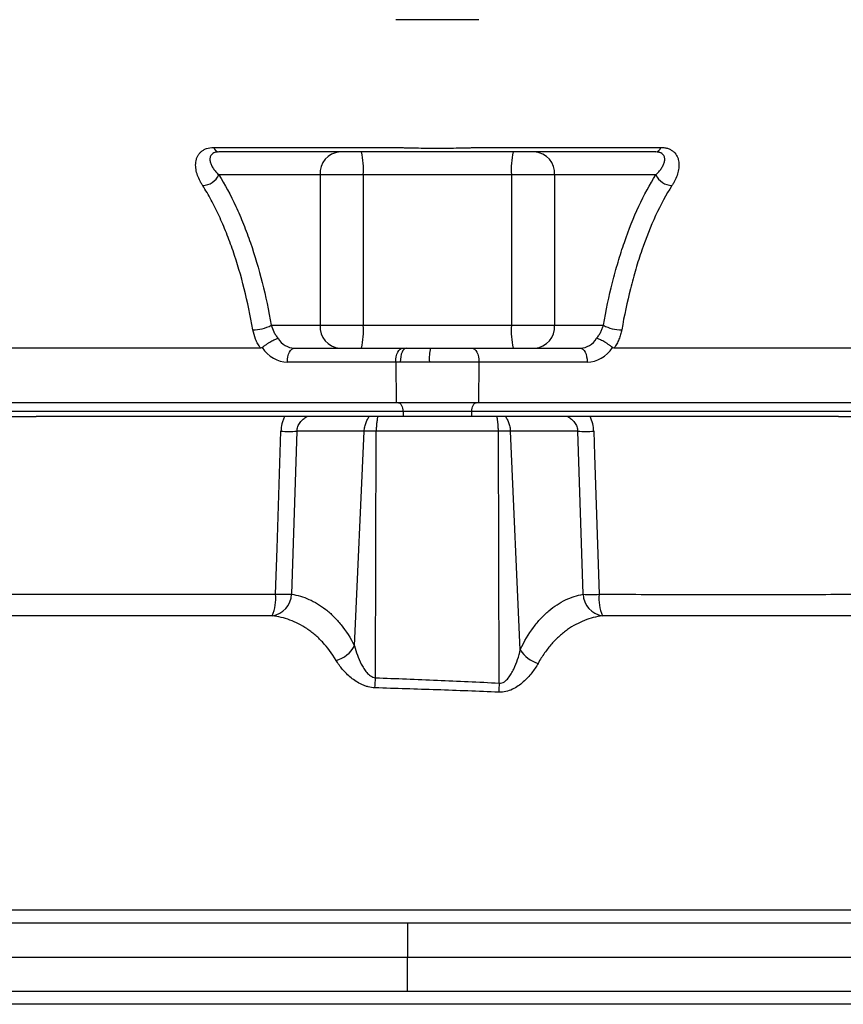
# Model space of a CAD drawing. Header units: millimetres. Extents: x 1136 to 1836, y 540 to 2623.
# Tile 3 of 14: x 1344 to 1525, y 848 to 1064. Entities that reach past the tile are written whole.
import ezdxf

# ---------------------------------------------------------------- set-up
doc = ezdxf.new("R2010")
doc.units = ezdxf.units.MM

msp = doc.modelspace()

# ---------------------------------------------------------------- linework, layer by layer
at = {"color": 7, "linetype": 'Continuous', "lineweight": 25}
for p, q in [((1386.97, 1035.6), (1426.86, 1035.6)), ((1445.13, 1035.6), (1485.02, 1035.6)), ((1410.28, 1029.59), (1388.07, 1029.59)), ((1410.28, 1029.59), (1410.28, 996.59)), ((1419.75, 1029.59), (1410.28, 1029.59)), ((1452.24, 1029.59), (1419.75, 1029.59)), ((1419.75, 1029.59), (1419.75, 996.59)), ((1461.71, 1029.59), (1452.24, 1029.59)), ((1452.24, 1029.59), (1452.24, 996.59)), ((1483.92, 1029.59), (1461.71, 1029.59)), ((1461.71, 1029.59), (1461.71, 996.59)), ((1399.57, 996.59), (1410.28, 996.59)), ((1410.28, 996.59), (1419.75, 996.59)), ((1419.75, 996.59), (1452.24, 996.59)), ((1452.24, 996.59), (1461.71, 996.59)), ((1461.71, 996.59), (1472.42, 996.59)), ((1397.21, 991.59), (1262.02, 991.59)), ((1404.65, 991.59), (1428.39, 991.59)), ((1428.39, 991.59), (1429.21, 991.59)), ((1429.21, 991.59), (1434.53, 991.59)), ((1434.53, 991.59), (1443.6, 991.59)), ((1443.6, 991.59), (1467.34, 991.59)), ((1609.97, 991.59), (1474.78, 991.59)), ((1426.89, 988.54), (1403.15, 988.54)), ((1426.89, 988.54), (1426.97, 979.59)), ((1427.87, 988.54), (1426.89, 988.54)), ((1434.24, 988.54), (1427.87, 988.54)), ((1445.1, 988.54), (1434.24, 988.54)), ((1445.1, 988.54), (1445.02, 979.59)), ((1468.84, 988.54), (1445.1, 988.54)), ((1426.97, 979.59), (1232.47, 979.59)), ((1445.02, 979.59), (1426.97, 979.59)), ((1639.52, 979.59), (1445.02, 979.59)), ((1428.48, 977.66), (1233.98, 977.66)), ((1314.47, 976.59), (1348.01, 976.59)), ((1419.76, 976.59), (1348.01, 976.59)), ((1421.08, 976.59), (1419.76, 976.59)), ((1425.95, 976.59), (1422.93, 976.59)), ((1428.49, 976.59), (1425.95, 976.59)), ((1443.51, 977.66), (1428.48, 977.66)), ((1428.48, 977.66), (1428.49, 976.59)), ((1443.49, 976.59), (1428.49, 976.59)), ((1443.51, 977.66), (1443.49, 976.59)), ((1446.04, 976.59), (1443.49, 976.59)), ((1638.01, 977.66), (1443.51, 977.66)), ((1449.06, 976.59), (1446.04, 976.59)), ((1452.23, 976.59), (1450.91, 976.59)), ((1523.97, 976.59), (1452.23, 976.59)), ((1523.97, 976.59), (1557.51, 976.59)), ((1405.21, 973.35), (1404.03, 937.63)), ((1419.97, 973.35), (1405.21, 973.35)), ((1417.84, 926.31), (1419.97, 973.35)), ((1422.44, 919.32), (1422.6, 973.35)), ((1449.39, 973.35), (1422.6, 973.35)), ((1449.55, 918.15), (1449.39, 973.35)), ((1454.19, 925.46), (1452.02, 973.35)), ((1466.78, 973.35), (1452.02, 973.35)), ((1467.96, 937.62), (1466.78, 973.35)), ((1222.14, 865.59), (1429.42, 865.59)), ((1429.42, 865.59), (1429.42, 858.09)), ((1429.42, 865.59), (1621.57, 865.59)), ((1166.17, 858.09), (1429.42, 858.09)), ((1429.42, 850.59), (1429.42, 858.09)), ((1429.42, 858.09), (1621.67, 858.09)), ((1166.09, 850.59), (1429.42, 850.59)), ((1429.42, 850.59), (1621.57, 850.59))]:
    msp.add_line(p, q, dxfattribs=at)
at = {"color": 7, "linetype": 'Continuous', "lineweight": 25, "flags": 128}
for points in [[(1403.15, 988.54), (1403.17, 989.13), (1403.25, 989.7), (1403.39, 990.23), (1403.58, 990.7), (1403.81, 991.08), (1404.07, 991.36), (1404.35, 991.53), (1404.65, 991.59)], [(1426.89, 988.54), (1426.91, 989.13), (1427, 989.7), (1427.13, 990.23), (1427.32, 990.7), (1427.55, 991.08), (1427.81, 991.36), (1428.09, 991.53), (1428.39, 991.59)], [(1429.21, 991.59), (1428.94, 991.53), (1428.69, 991.36), (1428.46, 991.08), (1428.25, 990.7), (1428.09, 990.23), (1427.97, 989.7), (1427.89, 989.13), (1427.87, 988.54)], [(1443.6, 991.59), (1443.89, 991.53), (1444.18, 991.36), (1444.44, 991.08), (1444.67, 990.7), (1444.86, 990.23), (1444.99, 989.7), (1445.07, 989.13), (1445.1, 988.54)], [(1467.34, 991.59), (1467.64, 991.53), (1467.92, 991.36), (1468.18, 991.08), (1468.41, 990.7), (1468.6, 990.23), (1468.73, 989.7), (1468.82, 989.13), (1468.84, 988.54)], [(1427.48, 979.59), (1427.67, 979.56), (1427.85, 979.45), (1428.02, 979.27), (1428.17, 979.03), (1428.3, 978.74), (1428.39, 978.41), (1428.45, 978.04), (1428.48, 977.66)], [(1443.51, 977.66), (1443.54, 978.04), (1443.6, 978.41), (1443.69, 978.74), (1443.82, 979.03), (1443.97, 979.27), (1444.14, 979.45), (1444.32, 979.56), (1444.51, 979.59)], [(1400.54, 937.63), (1400.86, 947.62), (1401.7, 973.35)], [(1470.29, 973.35), (1470.46, 968.11), (1471.45, 937.62)]]:
    msp.add_lwpolyline(points, dxfattribs=at)
at = {"color": 7, "linetype": 'Continuous', "lineweight": 25}
for centre, radius, start, end in [((1388.33, 1035.99), 1.41, 195.8219, 260.3146), ((1414.97, 1029.91), 4.7, 94.4019, 183.8113), ((1404.06, 1030.83), 15.74, 355.4756, 13.8126), ((1467.93, 1030.83), 15.74, 166.1874, 184.5244), ((1457.02, 1029.91), 4.7, 356.1887, 85.5981), ((1483.66, 1035.99), 1.41, 279.6854, 344.1781), ((1384.42, 1031.25), 4.01, 271.8043, 335.6447), ((1487.57, 1031.25), 4.01, 204.3553, 268.1957), ((1395.67, 1003.77), 8.16, 269.1572, 298.4974), ((1414.97, 996.28), 4.7, 176.1887, 265.5981), ((1404.06, 995.35), 15.74, 346.1874, 4.5244), ((1467.93, 995.35), 15.74, 175.4756, 193.8126), ((1457.02, 996.28), 4.7, 274.4019, 3.8113), ((1476.31, 1003.77), 8.16, 241.5026, 270.8428), ((1442.44, 989.31), 8.23, 163.8686, 185.3338), ((1403.45, 1027.38), 54.05, 268.1388, 271.8612), ((1468.54, 1027.38), 54.05, 268.1388, 271.8612), ((1399.09, 937.81), 4.94, 278.1284, 357.9527), ((1391.19, 936.7), 9.39, 336.2854, 5.7186), ((1402.28, 991.59), 53.98, 268.147, 271.853), ((1472.92, 937.82), 4.96, 182.3335, 261.5002), ((1469.71, 991.57), 53.98, 268.147, 271.853), ((1480.96, 936.69), 9.55, 174.4406, 203.3165), ((1411.98, 929.59), 6.72, 285.7213, 330.7504), ((1459.99, 928.97), 6.78, 211.171, 253.683), ((1347.87, 922.37), 74.63, 355.9523, 357.6583), ((1532.26, 914.23), 82.8, 177.2886, 178.6689)]:
    msp.add_arc(centre, radius, start, end, dxfattribs=at)
for centre, major_axis, ratio, start_param, end_param in [((1404.58, 996.59), (-0.28, 4.99), 0.865352, 2.127583, 3.093407), ((1467.41, 996.59), (0.28, 4.99), 0.865352, 3.189778, 4.155602), ((1403.08, 996.54), (-0.28, 8), 0.865762, 2.187353, 3.111406), ((1468.91, 996.54), (0.28, 8), 0.865762, 3.17178, 4.095833)]:
    msp.add_ellipse(centre, major_axis=major_axis, ratio=ratio, start_param=start_param, end_param=end_param, dxfattribs=at)
for points, knots in [([(1445.13, 1063.59), (1444.35, 1063.59), (1442.85, 1063.59), (1440.61, 1063.59), (1438.34, 1063.59), (1436.79, 1063.59), (1435.99, 1063.59), (1435.2, 1063.59), (1433.64, 1063.59), (1431.38, 1063.59), (1429.14, 1063.59), (1427.63, 1063.59), (1426.86, 1063.59)], [0.99406161, 0.99406161, 0.99406161, 0.99406161, 0.99554621, 0.99703081, 0.9985154, 1, 1, 1, 1.0014846, 1.00296919, 1.00445379, 1.00593839, 1.00593839, 1.00593839, 1.00593839]), ([(1384.54, 1027.24), (1384.41, 1027.45), (1384.29, 1027.65), (1384.05, 1028.07), (1383.94, 1028.28), (1383.63, 1028.92), (1383.45, 1029.35), (1383.18, 1030.21), (1383.09, 1030.65), (1382.99, 1031.52), (1382.99, 1031.95), (1383.07, 1032.58), (1383.12, 1032.79), (1383.23, 1033.19), (1383.31, 1033.39), (1383.49, 1033.77), (1383.6, 1033.95), (1383.85, 1034.3), (1383.99, 1034.46), (1384.32, 1034.76), (1384.5, 1034.9), (1384.91, 1035.14), (1385.13, 1035.25), (1385.84, 1035.51), (1386.38, 1035.6), (1386.97, 1035.6)], [0, 0, 0, 0, 0.0625, 0.0625, 0.125, 0.125, 0.25, 0.25, 0.375, 0.375, 0.5, 0.5, 0.5625, 0.5625, 0.625, 0.625, 0.6875, 0.6875, 0.75, 0.75, 0.8125, 0.8125, 0.875, 0.875, 1, 1, 1, 1]), ([(1388.09, 1034.59), (1387.87, 1034.59), (1387.67, 1034.57), (1387.3, 1034.5), (1387.13, 1034.44), (1386.84, 1034.3), (1386.71, 1034.22), (1386.51, 1034.04), (1386.42, 1033.94), (1386.22, 1033.62), (1386.15, 1033.39), (1386.12, 1033.03), (1386.12, 1032.91), (1386.14, 1032.67), (1386.16, 1032.54), (1386.25, 1032.18), (1386.34, 1031.93), (1386.58, 1031.44), (1386.72, 1031.2), (1387.05, 1030.72), (1387.23, 1030.49), (1387.63, 1030.04), (1387.84, 1029.82), (1388.07, 1029.59)], [0, 0, 0, 0, 0.0625, 0.0625, 0.125, 0.125, 0.1875, 0.1875, 0.25, 0.25, 0.375, 0.375, 0.4375, 0.4375, 0.5, 0.5, 0.625, 0.625, 0.75, 0.75, 0.875, 0.875, 1, 1, 1, 1]), ([(1483.9, 1034.59), (1476.01, 1034.59), (1464.19, 1034.59), (1451.38, 1034.59), (1446.45, 1034.59), (1444.97, 1034.59), (1444.48, 1034.59), (1443.49, 1034.59), (1442.99, 1034.59), (1441.94, 1034.59), (1441.4, 1034.59), (1440.32, 1034.59), (1439.77, 1034.59), (1438.67, 1034.59), (1438.1, 1034.59), (1436.97, 1034.59), (1436.39, 1034.59), (1434.7, 1034.59), (1433.57, 1034.59), (1431.91, 1034.59), (1431.35, 1034.59), (1430.28, 1034.59), (1429.75, 1034.59), (1428.99, 1034.59), (1428.73, 1034.59), (1428.24, 1034.59), (1427.99, 1034.59), (1427.26, 1034.59), (1425.79, 1034.59), (1420.4, 1034.59), (1407.67, 1034.59), (1395.93, 1034.59), (1388.09, 1034.59)], [0, 0, 0, 0, 0.25, 0.375, 0.40625, 0.40625, 0.421875, 0.421875, 0.4375, 0.4375, 0.453125, 0.453125, 0.46875, 0.46875, 0.484375, 0.484375, 0.5, 0.5, 0.53125, 0.53125, 0.546875, 0.546875, 0.5625, 0.5625, 0.570312, 0.570312, 0.578125, 0.578125, 0.59375, 0.625, 0.75, 1, 1, 1, 1]), ([(1426.86, 1035.6), (1427.03, 1035.59), (1427.21, 1035.59), (1427.57, 1035.57), (1427.74, 1035.57), (1428.29, 1035.55), (1428.65, 1035.53), (1429.76, 1035.5), (1430.52, 1035.49), (1432.84, 1035.45), (1434.41, 1035.44), (1436.78, 1035.44), (1437.58, 1035.44), (1439.16, 1035.45), (1439.93, 1035.46), (1441.46, 1035.49), (1442.22, 1035.5), (1443.33, 1035.53), (1443.7, 1035.55), (1444.24, 1035.57), (1444.42, 1035.57), (1444.78, 1035.59), (1444.96, 1035.59), (1445.13, 1035.6)], [0, 0, 0, 0, 0.03125, 0.03125, 0.0625, 0.0625, 0.125, 0.125, 0.25, 0.25, 0.5, 0.5, 0.625, 0.625, 0.75, 0.75, 0.875, 0.875, 0.9375, 0.9375, 0.96875, 0.96875, 1, 1, 1, 1]), ([(1483.92, 1029.59), (1484.14, 1029.82), (1484.36, 1030.04), (1484.76, 1030.49), (1484.94, 1030.72), (1485.26, 1031.19), (1485.41, 1031.43), (1485.64, 1031.92), (1485.74, 1032.17), (1485.85, 1032.66), (1485.88, 1032.91), (1485.85, 1033.27), (1485.83, 1033.39), (1485.75, 1033.62), (1485.7, 1033.73), (1485.57, 1033.94), (1485.48, 1034.04), (1485.28, 1034.22), (1485.15, 1034.3), (1484.94, 1034.41), (1484.86, 1034.44), (1484.69, 1034.49), (1484.61, 1034.52), (1484.32, 1034.57), (1484.12, 1034.59), (1483.9, 1034.59)], [0, 0, 0, 0, 0.125, 0.125, 0.25, 0.25, 0.375, 0.375, 0.5, 0.5, 0.625, 0.625, 0.6875, 0.6875, 0.75, 0.75, 0.8125, 0.8125, 0.875, 0.875, 0.90625, 0.90625, 0.9375, 0.9375, 1, 1, 1, 1]), ([(1485.02, 1035.6), (1485.31, 1035.6), (1485.6, 1035.58), (1486.14, 1035.49), (1486.4, 1035.42), (1486.87, 1035.25), (1487.09, 1035.14), (1487.49, 1034.9), (1487.67, 1034.76), (1488.17, 1034.3), (1488.41, 1033.95), (1488.69, 1033.38), (1488.76, 1033.18), (1488.87, 1032.77), (1488.92, 1032.57), (1488.97, 1032.15), (1488.98, 1031.94), (1488.98, 1031.5), (1488.97, 1031.29), (1488.9, 1030.63), (1488.8, 1030.2), (1488.53, 1029.34), (1488.36, 1028.91), (1488.05, 1028.28), (1487.94, 1028.07), (1487.7, 1027.65), (1487.58, 1027.45), (1487.44, 1027.24)], [0, 0, 0, 0, 0.0625, 0.0625, 0.125, 0.125, 0.1875, 0.1875, 0.25, 0.25, 0.375, 0.375, 0.4375, 0.4375, 0.5, 0.5, 0.5625, 0.5625, 0.625, 0.625, 0.75, 0.75, 0.875, 0.875, 0.9375, 0.9375, 1, 1, 1, 1]), ([(1388.07, 1029.59), (1389.42, 1027.47), (1390.67, 1025.15), (1392.11, 1022.03), (1392.4, 1021.39), (1392.95, 1020.1), (1393.23, 1019.44), (1394.03, 1017.43), (1394.53, 1016.07), (1395.97, 1011.88), (1396.83, 1008.97), (1398.34, 1002.94), (1399.01, 999.82), (1399.57, 996.59)], [0, 0, 0, 0, 0.25, 0.25, 0.3125, 0.3125, 0.375, 0.375, 0.5, 0.5, 0.75, 0.75, 1, 1, 1, 1]), ([(1472.42, 996.59), (1472.98, 999.82), (1473.65, 1002.95), (1474.79, 1007.5), (1475.2, 1008.99), (1476.07, 1011.93), (1476.53, 1013.37), (1477.98, 1017.58), (1479.03, 1020.22), (1481.33, 1025.16), (1482.57, 1027.47), (1483.92, 1029.59)], [0, 0, 0, 0, 0.25, 0.25, 0.375, 0.375, 0.5, 0.5, 0.75, 0.75, 1, 1, 1, 1]), ([(1395.55, 995.6), (1395.02, 998.7), (1394.38, 1001.69), (1392.93, 1007.46), (1392.12, 1010.24), (1390.74, 1014.25), (1390.26, 1015.56), (1389.49, 1017.48), (1389.23, 1018.11), (1388.7, 1019.36), (1388.42, 1019.97), (1387.59, 1021.77), (1387.01, 1022.93), (1385.81, 1025.16), (1385.19, 1026.22), (1384.54, 1027.24)], [0, 0, 0, 0, 0.25, 0.25, 0.5, 0.5, 0.625, 0.625, 0.6875, 0.6875, 0.75, 0.75, 0.875, 0.875, 1, 1, 1, 1]), ([(1487.44, 1027.24), (1486.16, 1025.21), (1484.97, 1023), (1482.77, 1018.26), (1481.76, 1015.74), (1480.38, 1011.71), (1479.93, 1010.33), (1479.1, 1007.52), (1478.71, 1006.08), (1477.61, 1001.7), (1476.97, 998.69), (1476.43, 995.6)], [0, 0, 0, 0, 0.25, 0.25, 0.5, 0.5, 0.625, 0.625, 0.75, 0.75, 1, 1, 1, 1]), ([(1397.21, 991.59), (1397, 991.9), (1396.8, 992.21), (1396.45, 992.86), (1396.29, 993.2), (1395.88, 994.21), (1395.68, 994.9), (1395.55, 995.6)], [0, 0, 0, 0, 0.25, 0.25, 0.5, 0.5, 1, 1, 1, 1]), ([(1399.57, 996.59), (1399.71, 996.1), (1399.9, 995.61), (1400.27, 994.89), (1400.41, 994.65), (1400.71, 994.19), (1400.88, 993.96), (1401.06, 993.75)], [0, 0, 0, 0, 0.5, 0.5, 0.75, 0.75, 1, 1, 1, 1]), ([(1470.93, 993.75), (1471.11, 993.96), (1471.28, 994.19), (1471.58, 994.65), (1471.72, 994.89), (1471.96, 995.37), (1472.08, 995.61), (1472.27, 996.1), (1472.35, 996.35), (1472.42, 996.59)], [0, 0, 0, 0, 0.25, 0.25, 0.5, 0.5, 0.75, 0.75, 1, 1, 1, 1]), ([(1476.43, 995.6), (1476.37, 995.25), (1476.29, 994.9), (1476.09, 994.21), (1475.97, 993.86), (1475.69, 993.19), (1475.53, 992.86), (1475.19, 992.21), (1474.99, 991.9), (1474.78, 991.59)], [0, 0, 0, 0, 0.25, 0.25, 0.5, 0.5, 0.75, 0.75, 1, 1, 1, 1]), ([(1397.59, 991.72), (1397.73, 991.83), (1397.88, 991.95), (1398.19, 992.17), (1398.35, 992.29), (1398.68, 992.51), (1398.84, 992.62), (1399.17, 992.83), (1399.34, 992.93), (1399.66, 993.12), (1399.81, 993.21), (1400.11, 993.37), (1400.25, 993.44), (1400.52, 993.56), (1400.64, 993.61), (1400.81, 993.68), (1400.87, 993.7), (1400.97, 993.73), (1401.01, 993.74), (1401.06, 993.75)], [0, 0, 0, 0, 0.125, 0.125, 0.25, 0.25, 0.375, 0.375, 0.5, 0.5, 0.625, 0.625, 0.75, 0.75, 0.875, 0.875, 0.9375, 0.9375, 1, 1, 1, 1]), ([(1474.4, 991.72), (1474.26, 991.83), (1474.11, 991.95), (1473.8, 992.17), (1473.64, 992.29), (1473.31, 992.51), (1473.15, 992.62), (1472.82, 992.83), (1472.65, 992.93), (1472.33, 993.12), (1472.18, 993.21), (1471.88, 993.37), (1471.73, 993.44), (1471.47, 993.56), (1471.34, 993.61), (1471.18, 993.68), (1471.12, 993.7), (1471.02, 993.73), (1470.98, 993.74), (1470.93, 993.75)], [0, 0, 0, 0, 0.125, 0.125, 0.25, 0.25, 0.375, 0.375, 0.5, 0.5, 0.625, 0.625, 0.75, 0.75, 0.875, 0.875, 0.9375, 0.9375, 1, 1, 1, 1]), ([(1402.49, 976.59), (1402.37, 976.34), (1402.26, 976.08), (1402.07, 975.55), (1401.99, 975.28), (1401.79, 974.47), (1401.72, 973.92), (1401.7, 973.35)], [0, 0, 0, 0, 0.25, 0.25, 0.5, 0.5, 1, 1, 1, 1]), ([(1405.21, 973.35), (1405.21, 973.53), (1405.23, 973.7), (1405.3, 974.05), (1405.35, 974.22), (1405.47, 974.54), (1405.55, 974.7), (1405.72, 975), (1405.81, 975.14), (1406.11, 975.55), (1406.34, 975.79), (1406.84, 976.23), (1407.1, 976.42), (1407.37, 976.59)], [0, 0, 0, 0, 0.125, 0.125, 0.25, 0.25, 0.375, 0.375, 0.5, 0.5, 0.75, 0.75, 1, 1, 1, 1]), ([(1419.97, 973.35), (1419.99, 973.7), (1420.03, 974.03), (1420.13, 974.52), (1420.17, 974.68), (1420.26, 975), (1420.32, 975.16), (1420.43, 975.45), (1420.49, 975.6), (1420.62, 975.87), (1420.69, 976), (1420.85, 976.26), (1420.93, 976.38), (1421.03, 976.53), (1421.06, 976.56), (1421.08, 976.59)], [0, 0, 0, 0, 0.1327759, 0.1327759, 0.1991638, 0.1991638, 0.2655518, 0.2655518, 0.329218, 0.329218, 0.3928842, 0.3928842, 0.4565505, 0.4565505, 0.4733431, 0.4733431, 0.4733431, 0.4733431]), ([(1422.93, 976.59), (1422.74, 976.59), (1422.56, 976.59), (1422.2, 976.59), (1422.02, 976.59), (1421.7, 976.59), (1421.55, 976.59), (1421.29, 976.59), (1421.17, 976.59), (1421.08, 976.59)], [0, 0, 0, 0, 0.25, 0.25, 0.5, 0.5, 0.75, 0.75, 1, 1, 1, 1]), ([(1422.93, 976.59), (1422.93, 976.56), (1422.92, 976.53), (1422.88, 976.38), (1422.86, 976.26), (1422.81, 976), (1422.79, 975.87), (1422.75, 975.6), (1422.73, 975.45), (1422.69, 975.16), (1422.68, 975), (1422.65, 974.68), (1422.64, 974.52), (1422.61, 974.03), (1422.6, 973.7), (1422.6, 973.35)], [0, 0, 0, 0, 0.0167926, 0.0167926, 0.0804589, 0.0804589, 0.1441251, 0.1441251, 0.2077913, 0.2077913, 0.2741792, 0.2741792, 0.3405672, 0.3405672, 0.4733431, 0.4733431, 0.4733431, 0.4733431]), ([(1449.39, 973.35), (1449.39, 973.42), (1449.39, 973.57), (1449.38, 973.78), (1449.37, 973.99), (1449.37, 974.19), (1449.36, 974.4), (1449.34, 974.6), (1449.33, 974.81), (1449.31, 975.01), (1449.28, 975.26), (1449.24, 975.57), (1449.19, 975.93), (1449.13, 976.28), (1449.08, 976.49), (1449.06, 976.59)], [0, 0, 0, 0, 0.058262, 0.116622, 0.175083, 0.23365, 0.292327, 0.351117, 0.410026, 0.469056, 0.528212, 0.642831, 0.759653, 0.878701, 1, 1, 1, 1]), ([(1450.91, 976.59), (1450.81, 976.59), (1450.7, 976.59), (1450.44, 976.59), (1450.29, 976.59), (1449.97, 976.59), (1449.79, 976.59), (1449.43, 976.59), (1449.25, 976.59), (1449.06, 976.59)], [0, 0, 0, 0, 0.25, 0.25, 0.5, 0.5, 0.75, 0.75, 1, 1, 1, 1]), ([(1450.91, 976.59), (1450.93, 976.56), (1450.96, 976.53), (1451.06, 976.38), (1451.14, 976.26), (1451.29, 976), (1451.37, 975.87), (1451.5, 975.6), (1451.56, 975.45), (1451.67, 975.16), (1451.73, 975), (1451.82, 974.68), (1451.86, 974.52), (1451.96, 974.03), (1452, 973.7), (1452.02, 973.35)], [0, 0, 0, 0, 0.0167926, 0.0167926, 0.0804589, 0.0804589, 0.1441251, 0.1441251, 0.2077913, 0.2077913, 0.2741792, 0.2741792, 0.3405672, 0.3405672, 0.4733431, 0.4733431, 0.4733431, 0.4733431]), ([(1464.62, 976.59), (1464.89, 976.42), (1465.15, 976.23), (1465.52, 975.9), (1465.64, 975.79), (1465.87, 975.54), (1465.98, 975.41), (1466.18, 975.14), (1466.27, 975), (1466.44, 974.7), (1466.52, 974.54), (1466.64, 974.22), (1466.69, 974.05), (1466.76, 973.7), (1466.78, 973.53), (1466.78, 973.35)], [0, 0, 0, 0, 0.25, 0.25, 0.375, 0.375, 0.5, 0.5, 0.625, 0.625, 0.75, 0.75, 0.875, 0.875, 1, 1, 1, 1]), ([(1470.29, 973.35), (1470.27, 973.92), (1470.2, 974.47), (1469.93, 975.57), (1469.74, 976.09), (1469.5, 976.59)], [0, 0, 0, 0, 0.5, 0.5, 1, 1, 1, 1]), ([(1422.6, 973.35), (1422.55, 973.36), (1422.43, 973.36), (1422.26, 973.36), (1422.09, 973.37), (1421.93, 973.37), (1421.77, 973.37), (1421.61, 973.37), (1421.46, 973.38), (1421.31, 973.38), (1421.11, 973.38), (1420.88, 973.38), (1420.61, 973.37), (1420.37, 973.37), (1420.15, 973.36), (1420.03, 973.36), (1419.97, 973.35)], [0, 0, 0, 0, 0.053382, 0.106518, 0.159409, 0.212055, 0.264458, 0.316618, 0.368537, 0.420215, 0.471653, 0.575558, 0.680337, 0.785999, 0.892551, 1, 1, 1, 1]), ([(1452.02, 973.35), (1451.99, 973.36), (1451.92, 973.36), (1451.82, 973.36), (1451.71, 973.37), (1451.59, 973.37), (1451.47, 973.37), (1451.34, 973.37), (1451.2, 973.38), (1451.06, 973.38), (1450.91, 973.38), (1450.75, 973.38), (1450.59, 973.38), (1450.43, 973.37), (1450.26, 973.37), (1450.09, 973.37), (1449.92, 973.37), (1449.74, 973.36), (1449.56, 973.36), (1449.45, 973.36), (1449.39, 973.35)], [0, 0, 0, 0, 0.055579, 0.11115, 0.166714, 0.222271, 0.277823, 0.333371, 0.388916, 0.444458, 0.5, 0.555542, 0.611084, 0.666629, 0.722177, 0.777729, 0.833286, 0.88885, 0.944421, 1, 1, 1, 1]), ([(1272.33, 937.69), (1276.33, 937.68), (1280.54, 937.68), (1287.2, 937.66), (1289.47, 937.66), (1292.96, 937.65), (1294.14, 937.65), (1296.53, 937.65), (1297.73, 937.65), (1303.78, 937.64), (1308.77, 937.63), (1319.05, 937.62), (1324.34, 937.62), (1335.21, 937.61), (1340.79, 937.61), (1349.39, 937.61), (1352.29, 937.61), (1358.18, 937.61), (1361.14, 937.62), (1370.06, 937.62), (1376.07, 937.62), (1388.21, 937.63), (1394.35, 937.63), (1400.54, 937.63)], [0, 0, 0, 0, 0.125, 0.125, 0.1875, 0.1875, 0.21875, 0.21875, 0.25, 0.25, 0.375, 0.375, 0.5, 0.5, 0.625, 0.625, 0.6875, 0.6875, 0.75, 0.75, 0.875, 0.875, 1, 1, 1, 1]), ([(1404.03, 937.63), (1405.33, 937.43), (1406.61, 937.06), (1409.1, 935.96), (1410.32, 935.24), (1411.81, 934.07), (1412.1, 933.83), (1412.68, 933.31), (1412.97, 933.04), (1413.81, 932.19), (1414.36, 931.58), (1415.94, 929.6), (1416.93, 928.07), (1417.84, 926.31)], [0, 0, 0, 0, 0.25, 0.25, 0.5, 0.5, 0.5625, 0.5625, 0.625, 0.625, 0.75, 0.75, 1, 1, 1, 1]), ([(1454.19, 925.46), (1455.07, 927.32), (1456.03, 928.94), (1457.6, 931.06), (1458.14, 931.72), (1458.98, 932.63), (1459.27, 932.92), (1459.85, 933.47), (1460.14, 933.74), (1461.63, 935), (1462.85, 935.78), (1465.36, 936.98), (1466.64, 937.39), (1467.96, 937.62)], [0, 0, 0, 0, 0.25, 0.25, 0.375, 0.375, 0.4375, 0.4375, 0.5, 0.5, 0.75, 0.75, 1, 1, 1, 1]), ([(1471.45, 937.62), (1477.64, 937.61), (1483.8, 937.6), (1491.46, 937.6), (1492.99, 937.59), (1496.05, 937.59), (1497.57, 937.59), (1502.11, 937.59), (1505.11, 937.59), (1514.01, 937.59), (1519.82, 937.6), (1531.2, 937.63), (1536.77, 937.65), (1547.65, 937.69), (1552.97, 937.72), (1559.47, 937.75), (1560.76, 937.76), (1563.32, 937.77), (1564.58, 937.78), (1568.34, 937.79), (1570.79, 937.8), (1575.6, 937.82), (1577.95, 937.83), (1582.56, 937.83), (1584.81, 937.83), (1591.43, 937.83), (1595.64, 937.83), (1599.65, 937.83)], [0, 0, 0, 0, 0.125, 0.125, 0.15625, 0.15625, 0.1875, 0.1875, 0.25, 0.25, 0.375, 0.375, 0.5, 0.5, 0.625, 0.625, 0.65625, 0.65625, 0.6875, 0.6875, 0.75, 0.75, 0.8125, 0.8125, 0.875, 0.875, 1, 1, 1, 1]), ([(1399.79, 932.92), (1393.47, 932.92), (1387.21, 932.92), (1374.8, 932.91), (1368.67, 932.91), (1359.55, 932.9), (1356.53, 932.9), (1350.52, 932.9), (1347.56, 932.9), (1338.77, 932.9), (1333.07, 932.9), (1321.97, 932.9), (1316.56, 932.91), (1306.05, 932.92), (1300.95, 932.92), (1294.76, 932.93), (1293.53, 932.93), (1291.1, 932.93), (1289.89, 932.93), (1286.32, 932.94), (1283.99, 932.94), (1277.18, 932.95), (1272.87, 932.96), (1268.78, 932.97)], [0, 0, 0, 0, 0.125, 0.125, 0.25, 0.25, 0.3125, 0.3125, 0.375, 0.375, 0.5, 0.5, 0.625, 0.625, 0.75, 0.75, 0.78125, 0.78125, 0.8125, 0.8125, 0.875, 0.875, 1, 1, 1, 1]), ([(1413.8, 923.13), (1412.88, 924.68), (1411.87, 926.01), (1410.26, 927.73), (1409.71, 928.26), (1408.85, 928.99), (1408.56, 929.22), (1407.98, 929.67), (1407.68, 929.88), (1406.18, 930.88), (1404.94, 931.5), (1403.04, 932.2), (1402.39, 932.39), (1401.1, 932.71), (1400.45, 932.83), (1399.79, 932.92)], [0, 0, 0, 0, 0.25, 0.25, 0.375, 0.375, 0.4375, 0.4375, 0.5, 0.5, 0.75, 0.75, 0.875, 0.875, 1, 1, 1, 1]), ([(1472.19, 932.91), (1470.85, 932.72), (1469.54, 932.38), (1466.99, 931.37), (1465.74, 930.71), (1464.23, 929.65), (1463.93, 929.42), (1463.34, 928.95), (1463.04, 928.7), (1462.18, 927.92), (1461.62, 927.36), (1460.54, 926.13), (1460.02, 925.47), (1459.02, 924.05), (1458.54, 923.28), (1458.09, 922.46)], [0, 0, 0, 0, 0.25, 0.25, 0.5, 0.5, 0.5625, 0.5625, 0.625, 0.625, 0.75, 0.75, 0.875, 0.875, 1, 1, 1, 1]), ([(1417.84, 926.31), (1418.01, 925.64), (1418.21, 924.97), (1418.7, 923.63), (1418.98, 922.97), (1419.48, 922.01), (1419.66, 921.69), (1420.06, 921.07), (1420.28, 920.77), (1420.77, 920.21), (1421.04, 919.94), (1421.52, 919.62), (1421.69, 919.53), (1422.05, 919.38), (1422.24, 919.34), (1422.44, 919.32)], [0, 0, 0, 0, 0.25, 0.25, 0.5, 0.5, 0.625, 0.625, 0.75, 0.75, 0.875, 0.875, 0.9375, 0.9375, 1, 1, 1, 1]), ([(1449.55, 918.15), (1449.76, 918.13), (1449.96, 918.15), (1450.35, 918.26), (1450.53, 918.35), (1451.03, 918.67), (1451.31, 918.96), (1451.81, 919.56), (1452.02, 919.88), (1452.42, 920.54), (1452.6, 920.89), (1453.09, 921.92), (1453.36, 922.62), (1453.83, 924.03), (1454.03, 924.75), (1454.19, 925.46)], [0, 0, 0, 0, 0.0625, 0.0625, 0.125, 0.125, 0.25, 0.25, 0.375, 0.375, 0.5, 0.5, 0.75, 0.75, 1, 1, 1, 1]), ([(1422.32, 917.1), (1421.81, 917.12), (1421.31, 917.19), (1420.59, 917.38), (1420.35, 917.45), (1419.89, 917.62), (1419.66, 917.71), (1419, 918.02), (1418.59, 918.25), (1417.79, 918.76), (1417.42, 919.04), (1416.72, 919.61), (1416.39, 919.91), (1415.77, 920.53), (1415.48, 920.84), (1414.66, 921.81), (1414.19, 922.46), (1413.8, 923.13)], [0, 0, 0, 0, 0.125, 0.125, 0.1875, 0.1875, 0.25, 0.25, 0.375, 0.375, 0.5, 0.5, 0.625, 0.625, 0.75, 0.75, 1, 1, 1, 1]), ([(1458.09, 922.46), (1457.69, 921.75), (1457.23, 921.05), (1456.16, 919.69), (1455.55, 919.03), (1454.49, 918.09), (1454.12, 917.79), (1453.32, 917.25), (1452.9, 916.99), (1452, 916.57), (1451.53, 916.4), (1450.52, 916.18), (1450, 916.13), (1449.48, 916.15)], [0, 0, 0, 0, 0.25, 0.25, 0.5, 0.5, 0.625, 0.625, 0.75, 0.75, 0.875, 0.875, 1, 1, 1, 1]), ([(1422.44, 919.32), (1426.96, 919.14), (1431.48, 918.97), (1440.52, 918.59), (1445.03, 918.37), (1449.55, 918.15)], [0, 0, 0, 0, 0.5, 0.5, 1, 1, 1, 1]), ([(1449.48, 916.15), (1444.96, 916.34), (1440.43, 916.51), (1431.38, 916.82), (1426.85, 916.96), (1422.32, 917.1)], [0, 0, 0, 0, 0.5, 0.5, 1, 1, 1, 1]), ([(1225.55, 868.46), (1228.66, 868.46), (1231.88, 868.46), (1236.88, 868.46), (1238.57, 868.46), (1242, 868.46), (1243.74, 868.46), (1252.54, 868.46), (1259.95, 868.46), (1275.47, 868.46), (1283.58, 868.46), (1294.17, 868.46), (1296.31, 868.46), (1300.62, 868.46), (1302.78, 868.46), (1309.32, 868.46), (1313.74, 868.46), (1327.16, 868.46), (1336.33, 868.46), (1350.43, 868.46), (1355.18, 868.46), (1364.81, 868.46), (1369.64, 868.46), (1384.16, 868.46), (1393.9, 868.46), (1408.59, 868.46), (1413.5, 868.46), (1420.89, 868.46), (1423.36, 868.46), (1428.3, 868.46), (1430.77, 868.46), (1435.72, 868.46), (1438.21, 868.46), (1441.93, 868.46), (1443.18, 868.46), (1445.67, 868.46), (1446.91, 868.46), (1453.13, 868.46), (1458.07, 868.46), (1472.77, 868.46), (1482.41, 868.46), (1501.41, 868.46), (1510.76, 868.46), (1522.26, 868.46), (1524.55, 868.46), (1529.11, 868.46), (1531.38, 868.46), (1538.13, 868.46), (1542.54, 868.46), (1555.51, 868.46), (1563.81, 868.46), (1579.73, 868.46), (1587.35, 868.46), (1596.45, 868.46), (1598.25, 868.46), (1601.79, 868.46), (1603.53, 868.46), (1608.66, 868.46), (1611.96, 868.46), (1616.74, 868.46), (1618.31, 868.46), (1621.38, 868.46), (1622.89, 868.46), (1627.32, 868.46), (1630.14, 868.46), (1632.84, 868.45)], [0, 0, 0, 0, 0.03125, 0.03125, 0.046875, 0.046875, 0.0625, 0.0625, 0.125, 0.125, 0.1875, 0.1875, 0.203125, 0.203125, 0.21875, 0.21875, 0.25, 0.25, 0.3125, 0.3125, 0.34375, 0.34375, 0.375, 0.375, 0.4375, 0.4375, 0.46875, 0.46875, 0.484375, 0.484375, 0.5, 0.5, 0.515625, 0.515625, 0.523438, 0.523438, 0.53125, 0.53125, 0.5625, 0.5625, 0.625, 0.625, 0.6875, 0.6875, 0.703125, 0.703125, 0.71875, 0.71875, 0.75, 0.75, 0.8125, 0.8125, 0.875, 0.875, 0.890625, 0.890625, 0.90625, 0.90625, 0.9375, 0.9375, 0.953125, 0.953125, 0.96875, 0.96875, 1, 1, 1, 1])]:
    msp.add_open_spline(points, degree=3, knots=knots, dxfattribs=at)
for points in [[(1397.59, 991.72), (1397.48, 991.63), (1397.34, 991.59), (1397.21, 991.59)], [(1474.78, 991.59), (1474.64, 991.59), (1474.51, 991.63), (1474.4, 991.72)]]:
    msp.add_open_spline(points, degree=3, dxfattribs=at)
at = {"color": 8, "linetype": 'Continuous', "lineweight": 25}
for points, knots in [([(1571.71, 933.06), (1568.69, 933.05), (1563.3, 933.03), (1555.13, 933), (1547.47, 932.97), (1539.59, 932.94), (1531.48, 932.92), (1523.14, 932.9), (1514.58, 932.89), (1505.85, 932.89), (1495.9, 932.89), (1484.7, 932.9), (1476.36, 932.9), (1472.19, 932.91)], [0, 0, 0, 0, 0.104307, 0.186012, 0.267717, 0.34995, 0.432182, 0.516097, 0.600012, 0.684519, 0.769025, 0.884316, 1, 1, 1, 1]), ([(1633.2, 847.73), (1633.2, 847.73), (1629.97, 847.73), (1623.14, 847.73), (1611.82, 847.73), (1601.47, 847.73), (1592.65, 847.73), (1585.73, 847.73), (1578.57, 847.73), (1568.85, 847.72), (1556.29, 847.72), (1543.15, 847.72), (1532.24, 847.73), (1523.82, 847.73), (1515.24, 847.73), (1506.3, 847.73), (1497, 847.73), (1487.34, 847.73), (1477.55, 847.73), (1467.59, 847.73), (1457.49, 847.73), (1447.24, 847.73), (1436.94, 847.73), (1426.69, 847.73), (1416.54, 847.73), (1406.48, 847.73), (1396.44, 847.73), (1386.37, 847.73), (1376.29, 847.73), (1366.22, 847.73), (1356.23, 847.73), (1346.19, 847.73), (1336.14, 847.73), (1326.1, 847.73), (1316.21, 847.73), (1306.42, 847.73), (1296.78, 847.72), (1287.3, 847.72), (1278.05, 847.72), (1269.17, 847.72), (1260.69, 847.72), (1252.58, 847.72), (1244.76, 847.72), (1237.2, 847.72), (1229.92, 847.72), (1222.94, 847.72), (1216.31, 847.72), (1210.13, 847.72), (1204.4, 847.72), (1199.11, 847.72), (1194.21, 847.72), (1189.67, 847.72), (1185.53, 847.72), (1181.8, 847.72), (1178.51, 847.72), (1175.72, 847.72), (1173.41, 847.72), (1171.56, 847.72), (1170.14, 847.72), (1169.18, 847.72), (1168.68, 847.72), (1168.7, 847.72), (1168.7, 847.72)], [0, 0, 0, 0, 0, 0.027585, 0.055165, 0.082901, 0.097013, 0.111125, 0.125318, 0.139511, 0.16709, 0.194823, 0.208935, 0.223047, 0.237242, 0.251437, 0.266746, 0.282056, 0.29747, 0.312885, 0.328631, 0.344377, 0.360238, 0.376099, 0.391526, 0.406953, 0.422472, 0.437992, 0.453801, 0.46961, 0.485519, 0.501427, 0.518019, 0.534611, 0.55132, 0.568029, 0.585104, 0.60218, 0.619382, 0.636584, 0.65313, 0.669675, 0.686335, 0.702995, 0.720019, 0.737042, 0.75419, 0.771338, 0.787913, 0.804489, 0.821179, 0.83787, 0.854925, 0.871981, 0.889163, 0.906345, 0.92289, 0.939434, 0.956093, 0.972751, 0.98977, 1, 1, 1, 1])]:
    msp.add_open_spline(points, degree=3, knots=knots, dxfattribs=at)

doc.saveas('drawing.dxf')
